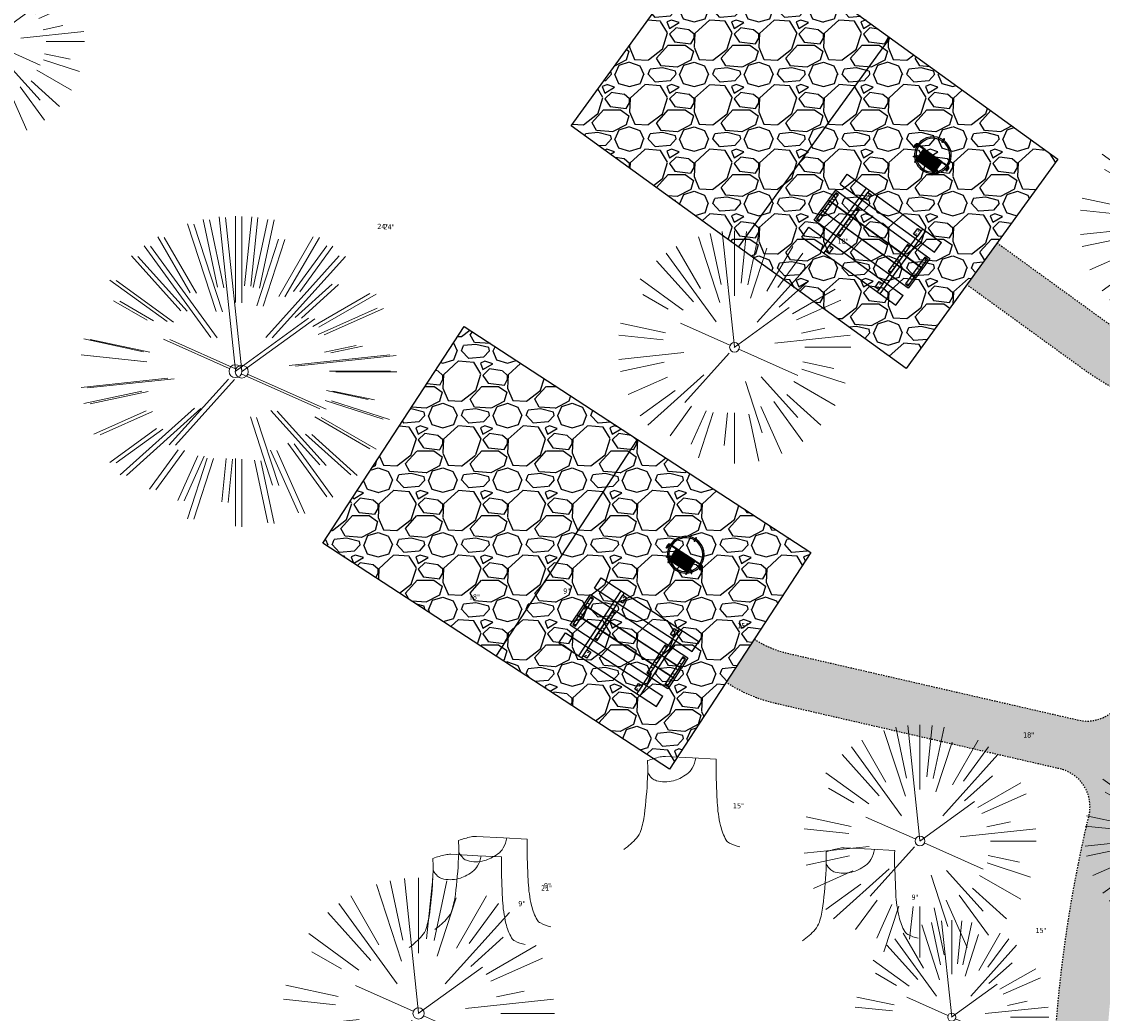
# Model space of a CAD drawing. Header units: feet. Extents: x 1134296 to 1140710, y 647902 to 649877.
# Tile 27 of 57: x 1134353 to 1134437, y 649022 to 649099. Entities that reach past the tile are written whole.
import ezdxf

# ---------------------------------------------------------------- set-up
doc = ezdxf.new("R2010")
doc.units = ezdxf.units.FT
doc.header["$MEASUREMENT"] = 0
doc.linetypes.add('RAD', pattern=[0.13, 0.08, -0.05])
for name, color, linetype, lineweight in [('-ANGLE-IRON', 8, 'Continuous', 25), ('V-SITE-VEGE', 55, 'Continuous', 18), ('V-SITE-VEGE-TEXT', 8, 'Continuous', 18)]:
    doc.layers.add(name, color=color, linetype=linetype, lineweight=lineweight)
for name, color, linetype in [('-BOLTS-LAGS-SCREWS', 7, 'Continuous'), ('-CONCRETE', 9, 'Continuous'), ('-HARDWARE', 7, 'Continuous'), ('-TIMBER', 5, 'Continuous'), ('C-CAMPSITE-PADS', 6, 'Continuous'), ('C-SWLK-GRVL', 6, 'RAD'), ('C-SWLK-GRVL-PATT', 8, 'Continuous'), ('G-XREF', 7, 'Continuous')]:
    doc.layers.add(name, color=color, linetype=linetype)
doc.styles.add('SEI-Dim & Leader', font='tahoma.ttf')
pattern_1 = [(228.012787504, (3.6, 5), (-40.00000000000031, -45.00000000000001), [0.67268, -66.5954402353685]), (184.969740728, (3.15, 4.5), (59.99999999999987, 5.000000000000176), [1.15434, -114.27962380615]), (132.510447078, (2, 4.4), (50.00000000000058, -54.99999999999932), [0.8139400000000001, -80.5801629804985]), (267.273689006, (0.05, 3.15), (5.000000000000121, 100.0000000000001), [1.05119, -104.067790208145]), (292.833654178, (0, 2.1), (-24.99999999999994, 60.00000000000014), [1.030775, -102.0468656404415]), (357.273689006, (0.4, 1.15), (-100.0000000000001, 5.000000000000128), [1.05119, -104.067790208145]), (37.6942404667, (1.45, 1.1), (-64.99999999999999, -49.99999999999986), [1.390145, -137.62424274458]), (72.2553283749, (2.55, 1.95), (35.00000000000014, 110), [1.31244, -129.9316074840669]), (121.429565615, (2.95, 3.2), (-40.0000000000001, 64.99999999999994), [1.05475, -104.420365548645]), (175.236358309, (2.4, 4.1), (54.99999999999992, -5.00000000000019), [1.20416, -59.0038128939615]), (222.397437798, (1.2, 4.2), (-59.99999999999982, -54.99999999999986), [1.55724, -154.1668750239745]), (138.814074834, (5, 3.1), (-35.00000000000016, 30), [0.5315049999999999, -52.61922406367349]), (171.46923439, (4.600000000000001, 3.45), (64.99999999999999, -9.999999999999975), [1.011185, -100.107557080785]), (225, (3.6, 3.6), (-5.551115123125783e-16, -4.999999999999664), [0.707105, -6.3639628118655]), (203.198590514, (3.25, 4.2), (24.99999999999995, 9.999999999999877), [0.38079, -37.6980755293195]), (291.801409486, (2.9, 4.050000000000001), (-4.99999999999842, 15.00000000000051), [0.538515, -26.3873090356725]), (30.96375653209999, (3.1, 3.55), (15.00000000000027, 9.999999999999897), [0.874645, -28.2801144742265]), (161.565051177, (3.85, 4), (10.00000000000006, -4.999999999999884), [0.632455, -15.178933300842]), (16.389540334, (0, 4.050000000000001), (49.99999999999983, 15.00000000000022), [0.886, -87.714225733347]), (70.3461759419, (0.8500000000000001, 4.3), (-20.0000000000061, -55.00000000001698), [0.7433049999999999, -73.58703873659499]), (293.198590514, (3.85, 5), (-9.999999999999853, 24.99999999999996), [0.761575, -37.3172905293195]), (343.610459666, (4.149999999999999, 4.3), (-49.99999999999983, 15.00000000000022), [0.8859999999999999, -87.71422573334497]), (339.44395478, (0, 0.95), (-25.00000000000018, 10.00000000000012), [0.8543999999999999, -41.86561872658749]), (294.775140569, (0.8, 0.65), (-25.00000000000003, 55.00000000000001), [0.71589, -70.87321531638]), (66.8014094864, (3.9, 0), (9.999999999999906, 24.99999999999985), [0.761575, -37.3172905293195]), (17.3540246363, (4.2, 0.7000000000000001), (-64.99999999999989, -19.99999999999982), [0.838155, -82.97711807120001]), (69.44395478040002, (1.45, 0), (-10.00000000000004, -24.99999999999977), [0.4272, -42.29281872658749]), (101.309932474, (3.6, 0), (-4.999999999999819, 20.00000000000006), [0.25495, -25.240147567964]), (165.963756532, (3.55, 0.25), (14.99999999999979, -5.000000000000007), [1.030775, -19.5847531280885]), (186.009005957, (2.55, 0.5), (50.00000000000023, 4.999999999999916), [0.9552499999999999, -94.56961587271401]), (303.690067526, (3.1, 3.1), (-4.999999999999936, 9.999999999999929), [0.7211099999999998, -17.30664637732]), (353.157226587, (3.5, 2.5), (85.00000000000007, -10.00000000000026), [1.25897, -124.6378131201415]), (60.9453959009, (4.75, 2.35), (-19.99999999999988, -34.99999999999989), [0.51478, -50.963370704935]), (90, (5, 2.8), (-4.999999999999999, 5), [0.3, -4.699999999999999]), (120.256437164, (2.45, 0.65), (20.00000000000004, -35.00000000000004), [0.69462, -68.76759994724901]), (48.01278750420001, (2.1, 1.25), (40, 44.99999999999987), [1.34536, -65.92276023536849]), (0, (3, 2.25), (5, 5), [1.3, -3.7]), (325.3048464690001, (4.3, 2.25), (50.0000000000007, -34.99999999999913), [0.7905699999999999, -78.26637150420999]), (254.054604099, (4.95, 1.8), (-5.000000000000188, -20.00000000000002), [0.72801, -35.6725394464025]), (207.645975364, (4.75, 1.1), (-94.99999999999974, -50.00000000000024), [1.185325, -117.347370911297]), (175.42607874, (3.7, 0.55), (-64.99999999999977, 5.000000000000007), [1.253995, -124.1453670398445])]

# ---------------------------------------------------------------- blocks, each defined once
blk = doc.blocks.new('V-SITE-VEGE-Coniferious Tree 2')
at = {"color": 0, "linetype": 'ByBlock'}
for p, q in [((-0.0574950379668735, 0.2703678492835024), (-0.1039851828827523, 0.4890788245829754)), ((-0.0003172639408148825, 0.0025937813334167), (-0.05229705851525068, 0.4972664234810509)), ((-3.601054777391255e-05, 0.2219193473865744), (-3.601054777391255e-05, 0.5000060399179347)), ((0.02890183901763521, 0.2753366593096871), (0.05222503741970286, 0.4972664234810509)), ((0.0571938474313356, 0.2692740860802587), (0.1039131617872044, 0.4890788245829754)), ((-0.06264093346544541, 0.1926377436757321), (-0.1545378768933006, 0.4755369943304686)), ((-0.1460065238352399, 0.2528363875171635), (-0.2500390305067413, 0.4330260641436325)), ((0.06850648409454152, 0.2109817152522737), (0.1382469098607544, 0.425630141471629)), ((0.139142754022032, 0.2410654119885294), (0.2499670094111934, 0.4330260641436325)), ((-0.07913071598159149, 0.1088658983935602), (-0.2939353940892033, 0.4045257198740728)), ((0.1868724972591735, 0.2572635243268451), (0.2938633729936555, 0.4045257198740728)), ((-0.1756943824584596, 0.1950752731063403), (-0.3346129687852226, 0.3715878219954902)), ((0.09777767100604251, 0.108636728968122), (0.3345409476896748, 0.3715878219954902)), ((-0.2201011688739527, 0.1598873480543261), (-0.4045617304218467, 0.2938993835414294)), ((0.1919663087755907, 0.1728666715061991), (0.3115823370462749, 0.2805763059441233)), ((0.2487690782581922, 0.143647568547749), (0.4329900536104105, 0.2500030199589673)), ((-0.2844040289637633, 0.1641894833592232), (-0.393144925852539, 0.2269610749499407)), ((0.2658942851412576, 0.1183972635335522), (0.4567507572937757, 0.2033670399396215)), ((-0.0009318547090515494, -0.0006770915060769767), (0.2349564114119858, 0.1707208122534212)), ((-0.2961437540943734, 0.06292784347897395), (-0.4891148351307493, 0.1039491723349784)), ((-0.01992166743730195, 0.008854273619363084), (-0.2318825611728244, 0.1032199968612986)), ((0.2872695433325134, 0.06106323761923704), (0.3884790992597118, 0.08257391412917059)), ((-0.3060292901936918, 0.03215663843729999), (-0.4973024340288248, 0.05226104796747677)), ((0.173080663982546, 0.01818771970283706), (0.497230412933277, 0.05226104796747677)), ((0.3024988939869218, 0), (0.4999700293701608, 0)), ((-0.2182782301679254, -0.02292736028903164), (-0.4973024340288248, -0.05226104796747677)), ((-0.02300503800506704, -0.02554197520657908), (-0.2137781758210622, -0.2373882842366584)), ((0.01849546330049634, -0.008260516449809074), (0.2719985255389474, -0.1211160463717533)), ((-0.302185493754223, -0.0642195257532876), (-0.4891148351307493, -0.1039491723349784)), ((0.2936342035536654, -0.06241742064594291), (0.4274066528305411, -0.09084484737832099)), ((0.2891445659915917, -0.09395946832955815), (0.4755009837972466, -0.1545018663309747)), ((-0.2881436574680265, -0.1282723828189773), (-0.4568227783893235, -0.2033670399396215)), ((-0.1320480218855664, -0.1188660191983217), (-0.3716238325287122, -0.3345769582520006)), ((0.1143820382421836, -0.1271057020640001), (0.2718110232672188, -0.301920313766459)), ((0.04781873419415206, -0.1473038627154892), (0.1192466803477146, -0.3671294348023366)), ((0.2555295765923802, -0.1475434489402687), (0.4329900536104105, -0.2500030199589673)), ((-0.254528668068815, -0.1848980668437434), (-0.4045617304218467, -0.2938993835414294)), ((0.2253521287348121, -0.2029399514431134), (0.3715518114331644, -0.3345769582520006)), ((0.1688618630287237, -0.2324611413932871), (0.2938633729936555, -0.4045257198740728)), ((-0.1842986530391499, -0.2536176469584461), (-0.2766747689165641, -0.3807650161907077)), ((-0.1213812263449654, -0.2725449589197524), (-0.1855903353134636, -0.4167758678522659)), ((0.1131111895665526, -0.2541280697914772), (0.2033310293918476, -0.4567867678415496)), ((-0.09098502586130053, -0.2799408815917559), (-0.1545378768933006, -0.4755369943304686)), ((-0.02966136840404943, -0.2817638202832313), (-0.04434904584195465, -0.4216092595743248)), ((-3.601054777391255e-05, -0.2817638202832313), (-3.601054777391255e-05, -0.5000060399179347)), ((0.06104806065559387, -0.2873055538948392), (0.1039131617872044, -0.4890788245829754))]:
    blk.add_line(p, q, dxfattribs=at)
blk.add_circle((-3.601054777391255e-05, 0), 0.02083358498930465)
blk = doc.blocks.new('V-SITE-VEGE-Stump')
for points in [[(-0.122905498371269, -0.01429599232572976, 0.05261256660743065), (-0.09863241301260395, 0.007697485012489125, 0.1061947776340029), (-0.09053039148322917, 0.02191696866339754, 0.04486152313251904), (-0.08374707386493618, 0.05273626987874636, 0.02007395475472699), (-0.07764030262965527, 0.1228815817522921, 0.01167487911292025), (-0.07732468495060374, 0.1363966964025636, 0.007866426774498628), (-0.07764030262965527, 0.1564565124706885)], [(-0.07764030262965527, 0.1564565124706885, -0.02766804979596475), (-0.05341885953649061, 0.1633605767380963, -0.0679781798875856), (-0.04316680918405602, 0.1642506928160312), (0.008593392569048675, 0.1616126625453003), (0.05395851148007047, 0.1590945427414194)], [(0.01506844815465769, 0.161253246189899, -0.08286378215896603), (0.008147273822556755, 0.1419669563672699, -0.1113242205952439), (-0.002098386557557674, 0.130555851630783, -0.03931328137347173), (-0.01592715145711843, 0.1222882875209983, -0.04919659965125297), (-0.02797848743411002, 0.1177254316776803, -0.06600187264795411), (-0.0446681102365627, 0.1155126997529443, -0.07018691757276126), (-0.06035359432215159, 0.1177254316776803, -0.1148593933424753), (-0.06850904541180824, 0.1222766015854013, -0.0759377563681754), (-0.07734269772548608, 0.1331671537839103)], [(0.05395851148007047, 0.1590945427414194, 0.004334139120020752), (0.05376627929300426, 0.1369184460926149, 0.00834373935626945), (0.05395851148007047, 0.1253997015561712), (0.05605689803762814, 0.07623641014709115, 0.04625247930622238), (0.06241632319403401, 0.03170819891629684, 0.06962485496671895), (0.07334360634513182, 0.00381048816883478, 0.1497246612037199), (0.07941695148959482, -0.001975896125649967, 0.05852299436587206), (0.09922370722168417, -0.009139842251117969)]]:
    blk.add_lwpolyline(points, format="xyb")
blk = doc.blocks.new('C_XBASE-PACTOLA_02403811')
at = {"layer": 'V-SITE-VEGE'}
for name, p, xscale, yscale, zscale in [('V-SITE-VEGE-Coniferious Tree 2', (1134350.379, 649097.564), 14.99981880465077, 14.99981880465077, 14.99981880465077), ('V-SITE-VEGE-Coniferious Tree 2', (1134443.858, 649083.573), 17.99978256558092, 17.99978256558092, 17.99978256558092), ('V-SITE-VEGE-Coniferious Tree 2', (1134408.155, 649073.912), 17.99978256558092, 17.99978256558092, 17.99978256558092), ('V-SITE-VEGE-Coniferious Tree 2', (1134422.498, 649035.715), 17.99978256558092, 17.99978256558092, 17.99978256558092), ('V-SITE-VEGE-Coniferious Tree 2', (1134442.721, 649036.095), 14.99981880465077, 14.99981880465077, 14.99981880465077), ('V-SITE-VEGE-Stump', (1134404.561, 649035.637), 40.31522404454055, 40.31522404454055, 40.31522404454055), ('V-SITE-VEGE-Stump', (1134389.945, 649029.456), 40.31522404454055, 40.31522404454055, 40.31522404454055), ('V-SITE-VEGE-Stump', (1134418.367, 649028.565), 40.31522404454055, 40.31522404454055, 40.31522404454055), ('V-SITE-VEGE-Stump', (1134387.961, 649028.069), 40.31522404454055, 40.31522404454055, 40.31522404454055), ('V-SITE-VEGE-Coniferious Tree 2', (1134383.723, 649022.379), 20.99974632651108, 20.99974632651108, 20.99974632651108), ('V-SITE-VEGE-Coniferious Tree 2', (1134424.956, 649022.09), 14.99981880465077, 14.99981880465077, 14.99981880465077)]:
    blk.add_blockref(name, p, dxfattribs=dict(at, xscale=xscale, yscale=yscale, zscale=zscale))
at = {"layer": 'V-SITE-VEGE', "xscale": 23.99971008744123, "yscale": 23.99971008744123, "zscale": 23.99971008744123, "rotation": 8.537736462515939e-07}
for p in [(1134369.565, 649072.065), (1134370.052, 649072.028)]:
    blk.add_blockref('V-SITE-VEGE-Coniferious Tree 2', p, dxfattribs=at)
at = {"layer": 'V-SITE-VEGE-TEXT', "char_height": 0.4, "attachment_point": 7, "style": 'SEI-Dim & Leader'}
for s, insert in [('24"', (1134380.532125, 649083.065)), ('24"', (1134381.019125, 649083.028)), ('18"', (1134416.13034375, 649081.912)), ('9"', (1134394.909671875, 649054.848)), ('18"', (1134387.61034375, 649054.395)), ('15"', (1134408.362453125, 649052.166)), ('18"', (1134430.47334375, 649043.715)), ('15"', (1134408.038594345, 649038.237)), ('21"', (1134393.194234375, 649031.879)), ('9"', (1134393.422594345, 649032.056)), ('9"', (1134391.438594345, 649030.669)), ('9"', (1134421.844594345, 649031.1649999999)), ('15"', (1134431.435453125, 649028.59))]:
    blk.add_mtext(s, dxfattribs=dict(at, insert=insert))
blk = doc.blocks.new('10FT_Precast Table')
at = {"layer": '-ANGLE-IRON'}
for p, q in [((-28.53399626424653, 27.12499979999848), (-28.53399626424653, 33.62500020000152)), ((-28.53399626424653, 33.62500020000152), (-24.53403626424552, 33.62500020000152)), ((-24.53403626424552, 33.62500020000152), (-24.53403626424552, 27.12499979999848)), ((28.46604333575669, 27.12499979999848), (28.46604333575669, 33.62500020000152)), ((28.46604333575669, 33.62500020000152), (32.4660033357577, 33.62500020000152)), ((32.4660033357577, 33.62500020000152), (32.4660033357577, 27.12499979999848)), ((-24.53403626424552, 27.12499979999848), (-28.53399626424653, 27.12499979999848)), ((32.4660033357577, 27.12499979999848), (28.46604333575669, 27.12499979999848)), ((-49.49999999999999, 15.84066587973), (-52.49999999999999, 15.84066587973)), ((-52.49999999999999, 15.84066587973), (-52.49999999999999, -14.65933416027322)), ((-49.49999999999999, -14.65933416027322), (-49.49999999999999, 15.84066587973)), ((-25.53399626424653, 15.8406658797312), (-28.53399626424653, 15.8406658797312)), ((-28.53399626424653, 15.8406658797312), (-28.53399626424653, -14.65933416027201)), ((-25.53399626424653, -14.65933416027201), (-25.53399626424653, 15.8406658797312)), ((32.4660033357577, 15.84066587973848), (29.4660033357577, 15.84066587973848)), ((29.4660033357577, 15.84066587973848), (29.4660033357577, -14.65933416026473)), ((32.4660033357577, -14.65933416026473), (32.4660033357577, 15.84066587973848)), ((52.50000000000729, 15.8406658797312), (49.50000000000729, 15.8406658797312)), ((49.50000000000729, 15.8406658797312), (49.50000000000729, -14.65933416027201)), ((52.50000000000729, -14.65933416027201), (52.50000000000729, 15.8406658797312)), ((-52.49999999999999, -14.65933416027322), (-49.49999999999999, -14.65933416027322)), ((-28.53399626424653, -14.65933416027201), (-25.53399626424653, -14.65933416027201)), ((29.4660033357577, -14.65933416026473), (32.4660033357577, -14.65933416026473)), ((49.50000000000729, -14.65933416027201), (52.50000000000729, -14.65933416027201)), ((-28.53399626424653, -33.62500019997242), (-28.53399626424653, -27.12499979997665)), ((-28.53399626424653, -27.12499979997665), (-24.53403626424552, -27.12499979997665)), ((-24.53403626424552, -27.12499979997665), (-24.53403626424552, -33.62500019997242)), ((28.46604333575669, -33.62500019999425), (28.46604333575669, -27.1249997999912)), ((28.46604333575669, -27.1249997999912), (32.4660033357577, -27.1249997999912)), ((32.4660033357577, -27.1249997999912), (32.4660033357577, -33.62500019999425)), ((-24.53403626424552, -33.62500019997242), (-28.53399626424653, -33.62500019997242)), ((32.4660033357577, -33.62500019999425), (28.46604333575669, -33.62500019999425))]:
    blk.add_line(p, q, dxfattribs=at)
at = {"layer": '-BOLTS-LAGS-SCREWS'}
for centre in [(-26.53401626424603, 32.12500020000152), (30.46602333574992, 32.12500020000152), (-26.53401626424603, 28.62499979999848), (30.46602333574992, 28.62499979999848), (-50.99999999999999, 14.84066987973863), (-27.03399626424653, 14.84066987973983), (30.9660033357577, 14.84066987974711), (51.00000000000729, 14.84066987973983), (-50.99999999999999, 9.340670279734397), (-50.99999999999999, 3.340670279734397), (-27.03399626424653, 9.340670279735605), (-27.03399626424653, 3.340670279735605), (30.9660033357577, 9.34067027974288), (30.9660033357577, 3.340670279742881), (51.00000000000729, 9.340670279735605), (51.00000000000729, 3.340670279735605), (-50.99999999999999, -2.159338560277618), (-50.99999999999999, -8.159338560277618), (-27.03399626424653, -2.15933856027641), (-27.03399626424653, -8.15933856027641), (30.9660033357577, -2.159338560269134), (30.9660033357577, -8.159338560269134), (51.00000000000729, -2.15933856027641), (51.00000000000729, -8.15933856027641), (-50.99999999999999, -13.65933816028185), (-27.03399626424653, -13.65933816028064), (30.9660033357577, -13.65933816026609), (51.00000000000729, -13.65933816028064), (-26.53401626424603, -28.62499979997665), (30.46602333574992, -28.6249997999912), (-26.53401626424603, -32.12500019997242), (30.46602333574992, -32.12500019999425)]:
    blk.add_circle(centre, 0.15625000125, dxfattribs=at)
at = {"layer": '-CONCRETE'}
for p, q in [((-32.03399630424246, -35.99999999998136), (-32.03399630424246, 35.99999999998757)), ((-28.53399626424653, 35.99999999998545), (-28.53399626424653, 33.62500020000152)), ((32.4660033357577, 36), (32.4660033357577, 33.62500020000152)), ((35.96600337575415, -35.99999999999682), (35.96600337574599, 35.99999999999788)), ((-28.53399626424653, -27.12499979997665), (-28.53399626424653, 27.12499979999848)), ((32.4660033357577, -27.1249997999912), (32.4660033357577, 27.12499979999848)), ((-28.53399626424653, -35.99999999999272), (-28.53399626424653, -33.62500019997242)), ((32.4660033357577, -33.62500019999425), (32.4660033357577, -36))]:
    blk.add_line(p, q, dxfattribs=at)
at = {"layer": '-TIMBER'}
for p, q in [((-53.99999999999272, 24.74999999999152), (-54, 35.99999999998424)), ((-54, 35.99999999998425), (54, 36.0000000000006)), ((54.00000000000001, 24.75000000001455), (54.00000000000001, 36)), ((-54, 24.74999999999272), (53.99999999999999, 24.74999999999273)), ((-53.99999999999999, 6.465667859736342), (-53.99999999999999, 17.71566785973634)), ((-53.99999999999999, 17.71566785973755), (54, 17.71566785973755)), ((54.00000000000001, 17.71566785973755), (54.00000000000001, 6.46566785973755)), ((-53.99999999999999, 6.46566785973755), (54, 6.46566785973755)), ((-53.99999999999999, -5.034336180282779), (-53.99999999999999, 6.215667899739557)), ((-53.99999999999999, 6.215667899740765), (54, 6.215667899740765)), ((54.00000000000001, 6.215667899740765), (54.00000000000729, -5.034336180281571)), ((54.00000000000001, -5.034336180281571), (-53.99999999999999, -5.034336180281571)), ((-53.99999999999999, -16.53433614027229), (-53.99999999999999, -5.28433614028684)), ((54.00000000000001, -5.284336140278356), (-53.99999999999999, -5.284336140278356)), ((54.00000000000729, -5.28433614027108), (54.00000000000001, -16.53433614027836)), ((54.00000000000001, -16.53433614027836), (-53.99999999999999, -16.53433614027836)), ((-54, -35.99999999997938), (-53.99999999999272, -24.74999999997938)), ((-54, -24.74999999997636), (53.99999999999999, -24.75000000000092)), ((54.00000000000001, -36), (54.00000000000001, -24.75)), ((-54, -35.99999999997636), (53.99999999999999, -36.00000000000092))]:
    blk.add_line(p, q, dxfattribs=at)
blk = doc.blocks.new('*X386')
at = {"color": 0}
for p, q in [((146.0622026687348, 353.5980429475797), (146.1426743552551, 353.6785146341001)), ((146.0622026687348, 352.8909361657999), (146.8122026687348, 353.6409361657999)), ((146.0622026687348, 352.5373827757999), (146.8122026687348, 353.2873827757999)), ((146.0622026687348, 351.8302759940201), (146.8122026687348, 352.5802759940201)), ((146.0622026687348, 351.4767226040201), (146.8122026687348, 352.2267226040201)), ((146.0622026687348, 350.7696158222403), (146.8122026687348, 351.5196158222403)), ((146.3246548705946, 350.6785146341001), (146.8122026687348, 351.1660624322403))]:
    blk.add_line(p, q, dxfattribs=at)
blk = doc.blocks.new('Pilot Rocks FS-30_18_PA')
at = {"layer": '-HARDWARE'}
for p, q in [((-8.817777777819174, 0.04421580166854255), (-17.86666666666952, 0.04421580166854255)), ((-17.86666666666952, 0.04421580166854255), (-12.77892653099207, 0.04421580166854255)), ((-10.20000000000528, 0.04421580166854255), (10.19999999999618, 0.04421580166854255)), ((8.817777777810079, 0.04421580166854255), (17.86666666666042, 0.04421580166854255)), ((12.77892653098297, 0.04421580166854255), (17.86666666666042, 0.04421580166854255)), ((-18.93333333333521, -4.555784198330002), (-18.93333333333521, -1.355784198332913)), ((-18.93333333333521, -1.355784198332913), (-18.86666666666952, -1.355784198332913)), ((-18.86666666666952, -1.355784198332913), (-18.86666666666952, -0.9557841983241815)), ((-18.86666666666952, -1.355784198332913), (-18.86666666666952, -0.9557841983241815)), ((-18.20000000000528, -1.355784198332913), (-18.20000000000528, -0.9557841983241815)), ((-18.20000000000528, -0.9557841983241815), (-18.20000000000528, -1.355784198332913)), ((-18.20000000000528, -1.355784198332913), (-18.13333333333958, -1.355784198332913)), ((-18.13333333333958, -1.355784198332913), (-18.13333333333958, -4.555784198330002)), ((-8.817777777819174, -0.6224508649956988), (-17.86666666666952, -0.6224508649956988)), ((-13.33940419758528, -0.6224508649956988), (-17.86666666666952, -0.6224508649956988)), ((-10.20000000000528, -0.6224508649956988), (10.19999999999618, -0.6224508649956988)), ((-10.20000000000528, -0.6224508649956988), (-10.20000000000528, -11.31238912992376)), ((-9.533333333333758, -0.6224508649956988), (-9.533333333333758, -11.31238912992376)), ((-8.817777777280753, -0.6224508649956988), (-8.817777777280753, -11.64572246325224)), ((-8.284444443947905, -0.6224508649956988), (-8.284444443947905, -11.64572246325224)), ((-7.502222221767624, -0.6224508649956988), (-7.502222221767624, -11.64572246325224)), ((-6.9688888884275, -0.6224508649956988), (-6.9688888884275, -11.64572246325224)), ((-6.18666666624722, -0.6224508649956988), (-6.18666666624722, -11.64572246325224)), ((-5.653333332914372, -0.6224508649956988), (-5.653333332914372, -11.64572246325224)), ((-4.871111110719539, -0.6224508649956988), (-4.871111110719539, -11.64572246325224)), ((-4.337777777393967, -0.6224508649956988), (-4.337777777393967, -11.64572246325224)), ((-3.555555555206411, -0.6224508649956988), (-3.555555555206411, -11.64572246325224)), ((-3.022222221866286, -0.6224508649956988), (-3.022222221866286, -11.64572246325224)), ((-2.23999999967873, -0.6224508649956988), (-2.23999999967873, -11.64572246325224)), ((-1.706666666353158, -0.6224508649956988), (-1.706666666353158, -11.64572246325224)), ((-0.9244444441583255, -0.6224508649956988), (-0.9244444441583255, -11.64572246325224)), ((-0.3911111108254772, -0.6224508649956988), (-0.3911111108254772, -11.64572246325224)), ((0.3911111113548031, -0.6224508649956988), (0.3911111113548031, -11.64572246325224)), ((0.9244444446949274, -0.6224508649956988), (0.9244444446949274, -11.64572246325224)), ((1.706666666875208, -0.6224508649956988), (1.706666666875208, -11.64572246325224)), ((2.240000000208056, -0.6224508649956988), (2.240000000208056, -11.64572246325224)), ((3.022222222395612, -0.6224508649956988), (3.022222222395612, -11.64572246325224)), ((3.555555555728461, -0.6224508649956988), (3.555555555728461, -11.64572246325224)), ((4.337777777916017, -0.6224508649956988), (4.337777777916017, -11.64572246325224)), ((4.871111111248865, -0.6224508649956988), (4.871111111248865, -11.64572246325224)), ((5.653333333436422, -0.6224508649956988), (5.653333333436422, -11.64572246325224)), ((6.18666666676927, -0.6224508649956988), (6.18666666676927, -11.64572246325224)), ((6.968888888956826, -0.6224508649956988), (6.968888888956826, -11.64572246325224)), ((7.502222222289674, -0.6224508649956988), (7.502222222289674, -11.64572246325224)), ((8.28444444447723, -0.6224508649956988), (8.28444444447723, -11.64572246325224)), ((8.817777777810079, -0.6224508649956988), (8.817777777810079, -11.64572246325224)), ((17.86666666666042, -0.6224508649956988), (8.817777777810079, -0.6224508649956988)), ((9.533333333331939, -0.6224508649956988), (9.533333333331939, -11.31238912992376)), ((10.19999999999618, -0.6224508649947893), (10.19999999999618, -11.31238912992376)), ((18.13333333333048, -4.555784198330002), (18.13333333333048, -1.355784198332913)), ((18.13333333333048, -1.355784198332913), (18.19999999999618, -1.355784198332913)), ((18.93333333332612, -4.555784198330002), (18.13333333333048, -4.555784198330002)), ((18.19999999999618, -1.355784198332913), (18.19999999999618, -0.9557841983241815)), ((18.19999999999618, -1.355784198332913), (18.19999999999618, -0.9557841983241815)), ((18.86666666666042, -1.355784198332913), (18.86666666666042, -0.9557841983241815)), ((18.86666666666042, -0.9557841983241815), (18.86666666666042, -1.355784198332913)), ((18.86666666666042, -1.355784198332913), (18.93333333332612, -1.355784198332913)), ((18.93333333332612, -1.355784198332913), (18.93333333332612, -4.555784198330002)), ((-10.20000000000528, -11.31238912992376), (-10.20000000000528, -14.84572246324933)), ((-10.20000000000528, -13.68324198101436), (-10.20000000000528, -14.84572246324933)), ((-9.533333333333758, -11.31238912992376), (-9.533333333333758, -14.84572246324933)), ((-9.533333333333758, -11.64572246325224), (9.533333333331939, -11.64572246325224)), ((-9.533333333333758, -12.31238912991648), (9.533333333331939, -12.31238912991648)), ((-9.533333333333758, -14.84572246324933), (-9.533333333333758, -14.47618734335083)), ((9.533333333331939, -11.31238912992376), (9.533333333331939, -14.84572246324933)), ((9.533333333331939, -14.47618734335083), (9.533333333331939, -14.84572246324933)), ((10.19999999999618, -11.31238912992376), (10.19999999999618, -14.84572246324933)), ((10.19999999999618, -14.84572246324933), (10.19999999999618, -13.68324198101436))]:
    blk.add_line(p, q, dxfattribs=at)
at = {"layer": '-HARDWARE', "flags": 128}
for points in [[(0.04426932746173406, 18.18944163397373, 1), (-0.6223972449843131, 18.18908719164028), (-0.6206959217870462, 14.98908764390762, 1), (0.04597065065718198, 14.98944208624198), (0.04426932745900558, 18.18944163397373)], [(-11.77825193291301, -8.933957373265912, -1), (-11.29140720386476, -9.3893985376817), (-13.47752479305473, -11.72625323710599, -1), (-13.96436952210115, -11.27081207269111), (-11.77825193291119, -8.93395737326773)], [(11.77825193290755, -8.933957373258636, 1), (11.29140720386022, -9.389398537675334), (13.47752479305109, -11.72625323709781, 1), (13.96436952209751, -11.27081207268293), (11.77825193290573, -8.933957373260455)]]:
    blk.add_lwpolyline(points, format="xyb", dxfattribs=at)
at = {"layer": '-HARDWARE'}
for points in [[(-18.93333333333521, -4.555784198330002), (-18.93333333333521, -1.355784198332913), (-18.13333333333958, -1.355784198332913), (-18.13333333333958, -4.555784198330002)], [(-7.502222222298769, -11.64572246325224), (-8.28444444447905, -11.64572246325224), (-8.28444444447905, -0.6224508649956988), (-7.502222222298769, -0.6224508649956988)], [(-6.186666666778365, -11.64572246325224), (-6.968888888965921, -11.64572246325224), (-6.968888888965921, -0.6224508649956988), (-6.186666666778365, -0.6224508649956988)], [(-4.87111111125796, -11.64572246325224), (-5.653333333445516, -11.64572246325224), (-5.653333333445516, -0.6224508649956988), (-4.87111111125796, -0.6224508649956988)], [(-3.555555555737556, -11.64572246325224), (-4.337777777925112, -11.64572246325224), (-4.337777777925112, -0.6224508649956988), (-3.555555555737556, -0.6224508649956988)], [(-2.240000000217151, -11.64572246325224), (-3.022222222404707, -11.64572246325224), (-3.022222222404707, -0.6224508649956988), (-2.240000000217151, -0.6224508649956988)], [(-0.9244444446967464, -11.64572246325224), (-1.706666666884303, -11.64572246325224), (-1.706666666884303, -0.6224508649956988), (-0.9244444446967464, -0.6224508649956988)], [(-0.3911111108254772, -11.64572246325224), (0.3911111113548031, -11.64572246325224), (0.3911111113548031, -0.6224508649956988), (-0.3911111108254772, -0.6224508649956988)], [(0.9244444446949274, -11.64572246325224), (1.706666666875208, -11.64572246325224), (1.706666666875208, -0.6224508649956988), (0.9244444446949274, -0.6224508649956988)], [(2.240000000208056, -11.64572246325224), (3.022222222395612, -11.64572246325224), (3.022222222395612, -0.6224508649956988), (2.240000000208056, -0.6224508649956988)], [(3.555555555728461, -11.64572246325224), (4.337777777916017, -11.64572246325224), (4.337777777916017, -0.6224508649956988), (3.555555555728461, -0.6224508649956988)], [(4.871111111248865, -11.64572246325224), (5.653333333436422, -11.64572246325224), (5.653333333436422, -0.6224508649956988), (4.871111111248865, -0.6224508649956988)], [(6.18666666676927, -11.64572246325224), (6.968888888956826, -11.64572246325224), (6.968888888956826, -0.6224508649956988), (6.18666666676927, -0.6224508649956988)], [(7.502222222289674, -11.64572246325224), (8.28444444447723, -11.64572246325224), (8.28444444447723, -0.6224508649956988), (7.502222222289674, -0.6224508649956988)], [(18.93333333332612, -4.555784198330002), (18.93333333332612, -1.355784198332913), (18.13333333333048, -1.355784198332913), (18.13333333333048, -4.555784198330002)]]:
    blk.add_lwpolyline(points, close=True, dxfattribs=at)
for centre, radius, start, end in [((0, 9.094947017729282e-13), 17.06666666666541, 0.1484403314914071, 179.8515596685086), ((0, 0), 15.73333333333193, 0.1610200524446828, 179.8389799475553), ((-17.86666666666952, -0.9557841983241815), 1, 90, 180), ((-17.86666666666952, -0.9557841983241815), 1, 90, 180), ((17.86666666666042, -0.9557841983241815), 1, 0, 90), ((17.86666666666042, -0.9557841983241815), 1, 0, 90), ((-17.86666666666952, -0.9557841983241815), 0.3333333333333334, 90, 180), ((-17.86666666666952, -0.9557841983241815), 0.3333333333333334, 90, 180), ((0, 9.094947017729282e-13), 17.06666666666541, 182.0901397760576, 220.7490543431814), ((0, 0), 15.73333333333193, 182.2673591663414, 220.2247561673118), ((0, 0), 15.73333333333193, 319.7752438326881, 357.7326408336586), ((0, 9.094947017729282e-13), 17.06666666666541, 319.2509456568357, 357.9098602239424), ((17.86666666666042, -0.9557841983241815), 0.3333333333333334, 0, 90), ((17.86666666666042, -0.9557841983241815), 0.3333333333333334, 0, 90), ((-9.094947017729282e-13, 1.818989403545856e-12), 17.06666666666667, 220.7490543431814, 233.2977773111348), ((-9.094947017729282e-13, 1.818989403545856e-12), 15.73333333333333, 220.2247561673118, 229.5860659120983), ((-9.866666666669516, -11.64572246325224), 0.3333333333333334, 0, 180), ((-9.866666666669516, -14.84572246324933), 0.3333333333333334, 180, 0), ((-9.866666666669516, -14.84572246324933), 0.3333333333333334, 180, 0), ((-9.094947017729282e-13, 1.818989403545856e-12), 15.73333333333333, 232.7040475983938, 307.2959524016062), ((-9.094947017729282e-13, 1.818989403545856e-12), 17.06666666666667, 236.0413981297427, 303.9586018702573), ((9.866666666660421, -11.64572246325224), 0.3333333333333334, 0, 180), ((9.866666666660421, -14.84572246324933), 0.3333333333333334, 180, 0), ((9.866666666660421, -14.84572246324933), 0.3333333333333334, 180, 0), ((-9.094947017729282e-13, 1.818989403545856e-12), 15.73333333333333, 310.4139340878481, 319.7752438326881), ((-6.821210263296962e-11, 6.548361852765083e-11), 17.06666666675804, 306.7022226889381, 319.2509456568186)]:
    blk.add_arc(centre, radius, start, end, dxfattribs=at)
at = {"layer": '-HARDWARE', "rotation": 180}
for p, xscale, yscale, zscale in [((137.6663495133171, 372.583162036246), 1.066666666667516, 1.066666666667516, 1.066666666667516), ((-137.6663495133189, 372.583162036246), -1.066666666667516, 1.066666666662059, 1.066666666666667)]:
    blk.add_blockref('*X386', p, dxfattribs=dict(at, xscale=xscale, yscale=yscale, zscale=zscale))
blk = doc.blocks.new('C_PBASE-PACTOLA_02403811')
at = {"layer": 'C-CAMPSITE-PADS'}
for points in [[(1134395.512690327, 649091.0567238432), (1134407.250702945, 649107.2499032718), (1134433.159790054, 649088.4690830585), (1134421.421777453, 649072.2759036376)], [(1134376.326166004, 649058.7618932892), (1134387.247604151, 649075.5166594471), (1134414.055230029, 649058.0423583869), (1134403.133791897, 649041.2875922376)]]:
    blk.add_lwpolyline(points, close=True, dxfattribs=at)
at = {"layer": 'C-SWLK-GRVL', "flags": 128}
for points in [[(1134428.464585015, 649081.9918112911), (1134437.392119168, 649075.5204750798, 0.07341014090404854), (1134442.571547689, 649072.8196084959), (1134447.434878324, 649071.1314278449, 0.3404680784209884), (1134450.907684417, 649072.2907849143), (1134470.968137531, 649102.104693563, -0.07454195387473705), (1134477.774160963, 649109.5423312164, 0.4652850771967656), (1134477.860940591, 649114.1312895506)], [(1134409.686654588, 649051.3404520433, 0.08815084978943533), (1134412.262785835, 649050.2457472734), (1134434.755213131, 649045.0747282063, 0.3846655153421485), (1134438.267541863, 649047.0322900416, -0.04413898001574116), (1134445.675238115, 649063.794521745, 0.4649989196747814), (1134444.032547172, 649068.0783218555), (1134441.259830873, 649069.0407992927, -0.07341014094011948), (1134435.044516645, 649072.2818391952), (1134426.116982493, 649078.7531754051)], [(1134396.422136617, 649009.8173778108), (1134429.829783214, 649010.9591222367, 0.403104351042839), (1134432.727291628, 649013.9456274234, -0.05765152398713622), (1134435.567253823, 649037.679906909, 0.4166443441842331), (1134433.321365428, 649041.3000230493), (1134411.366563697, 649046.3474417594, -0.08815083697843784), (1134407.502367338, 649047.9894985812)]]:
    blk.add_lwpolyline(points, format="xyb", dxfattribs=at)
at = {"layer": 'Defpoints'}
for points in [[(1134408.467233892, 649081.6663137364), (1134420.205246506, 649097.8594931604)], [(1134389.729978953, 649050.0247427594), (1134400.651417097, 649066.7795089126)]]:
    blk.add_lwpolyline(points, dxfattribs=at)
at = {"layer": '-HARDWARE'}
for p, xscale, yscale, zscale, rotation in [((1134423.500212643, 649088.7741372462), 0.08333333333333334, 0.08333333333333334, 0.08333333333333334, 324.062625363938), ((1134404.392400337, 649057.8685303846), 0.08333333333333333, 0.08333333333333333, 0.08333333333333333, 326.9020555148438)]:
    blk.add_blockref('Pilot Rocks FS-30_18_PA', p, dxfattribs=dict(at, xscale=xscale, yscale=yscale, zscale=zscale, rotation=rotation))
at = {"xscale": 0.08333333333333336, "yscale": 0.08333333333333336, "zscale": 0.08333333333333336}
for p, rotation in [((1134418.759359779, 649082.2338920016), 324.0626253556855), ((1134399.981352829, 649051.1014665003), 326.9020555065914)]:
    blk.add_blockref('10FT_Precast Table', p, dxfattribs=dict(at, rotation=rotation))
blk = doc.blocks.new('C_PHTCH-PACTOLA_02403811')
at = {"layer": 'C-SWLK-GRVL-PATT'}
h = blk.add_hatch(dxfattribs=at)
h.set_pattern_fill('GRAVEL', color=256, scale=5)
h.set_pattern_definition(pattern_1)
edge = h.paths.add_edge_path(flags=16)
edge.add_arc((1134548.490387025, 649097.0318955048), 40.99999999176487, 248.796184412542, 254.9838623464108)
edge.add_line((1134537.86765222, 649057.4319270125), (1134546.132100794, 649055.2149796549))
edge.add_arc((1134546.909374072, 649058.112538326), 3.000000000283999, 254.9838623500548, 343.3819296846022)
edge.add_line((1134549.784071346, 649057.2545665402), (1134550.337651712, 649058.3434381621))
edge.add_arc((1134536.966462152, 649065.141326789), 15.00000000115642, 333.0512984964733, 411.0980064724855)
edge.add_arc((1134609.185327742, 649154.6367762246), 100.0000000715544, 220.8114317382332, 231.0980064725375, ccw=False)
edge.add_line((1134533.498860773, 649089.2796134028), (1134521.882953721, 649102.7313442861))
edge.add_arc((1134499.177013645, 649083.1241954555), 30.00000000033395, 40.81143173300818, 146.0651440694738)
edge.add_line((1134474.286828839, 649099.8716937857), (1134453.759212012, 649069.3634849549))
edge.add_arc((1134536.7264947, 649013.5384905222), 100.0000000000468, 146.065144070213, 183.5699678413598)
edge.add_line((1134436.920544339, 649007.3117520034), (1134439.167762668, 648971.2919705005))
edge.add_arc((1134459.128952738, 648972.5373182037), 19.99999999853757, 183.5699678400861, 214.657273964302)
edge.add_arc((1134426.226219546, 648949.7906668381), 19.99999999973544, -21.49407086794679, 34.65727396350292, ccw=False)
edge.add_line((1134444.835329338, 648942.4625679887), (1134443.399896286, 648938.8174027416))
edge.add_arc((1134452.704451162, 648935.1533533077), 9.999999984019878, 158.5059290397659, 247.8634065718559)
edge.add_line((1134448.93629179, 648925.8904717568), (1134482.502472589, 648912.2356799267))
edge.add_arc((1134486.270631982, 648921.4985614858), 9.999999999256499, 247.8634064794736, 321.8644980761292)
edge.add_line((1134494.136157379, 648915.3233278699), (1134501.197764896, 648924.3178464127))
edge.add_arc((1134540.525391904, 648893.4416783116), 50.00000002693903, 132.7699397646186, 141.8644980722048, ccw=False)
edge.add_line((1134506.572578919, 648930.1459899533), (1134521.070339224, 648943.5569414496))
edge.add_arc((1134504.093932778, 648961.9090972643), 24.99999997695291, 312.7699396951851, 341.1234729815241)
edge.add_arc((1135093.567282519, 648760.3570264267), 597.978384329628, 157.575895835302, 161.1234729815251, ccw=False)
edge.add_arc((1134536.182724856, 648990.3687366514), 4.99999999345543, 337.5758958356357, 399.4769718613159)
edge.add_line((1134540.042125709, 648993.5475768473), (1134535.556339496, 648998.9937289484))
edge.add_arc((1134531.696938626, 648995.8148887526), 5.000000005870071, 39.47697174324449, 129.4769716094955)
edge.add_line((1134528.51809844, 648999.6742896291), (1134515.801917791, 648989.2004602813))
edge.add_line((1134515.801917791, 648989.2004602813), (1134511.293630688, 648990.6693089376))
edge.add_line((1134511.293630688, 648990.6693089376), (1134527.518786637, 649004.0333463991))
edge.add_arc((1134525.611482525, 649006.3489869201), 3.000000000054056, 309.4769716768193, 399.4769716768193)
edge.add_line((1134527.927123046, 649008.2562910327), (1134522.621097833, 649014.6982878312))
edge.add_arc((1134511.042895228, 649005.1617672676), 15.00000000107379, 39.47697167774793, 71.57860019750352)
edge.add_line((1134515.782946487, 649019.393138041), (1134513.264941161, 649020.2318115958))
edge.add_line((1134513.264941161, 649020.2318115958), (1134514.528954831, 649024.0268438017))
edge.add_line((1134514.528954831, 649024.0268438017), (1134517.046960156, 649023.188170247))
edge.add_arc((1134511.042895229, 649005.1617672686), 18.99999999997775, 39.47697167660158, 71.57860019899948, ccw=False)
edge.add_line((1134525.708618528, 649017.2413599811), (1134538.525775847, 649001.6801662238))
edge.add_arc((1134542.385176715, 649004.8590064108), 4.999999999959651, 219.4769716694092, 336.078134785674)
edge.add_arc((1135093.567291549, 648760.3570231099), 597.9783939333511, 152.1483058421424, 156.0781347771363, ccw=False)
edge.add_arc((1134560.438019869, 649042.0592120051), 4.999999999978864, 332.1483058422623, 434.9838623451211)
edge.add_line((1134561.733475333, 649046.8884764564), (1134536.831287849, 649053.5685154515))
edge.add_arc((1134548.490387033, 649097.0318955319), 45.00000002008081, 248.7961844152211, 254.9838623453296, ccw=False)
edge.add_line((1134532.214487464, 649055.0784082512), (1134533.661234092, 649058.8076071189))
edge = h.paths.add_edge_path()
edge.add_line((1134601.857481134, 649091.7855040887), (1134597.711378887, 649094.5801124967))
edge.add_arc((1135093.567290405, 648760.3570236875), 597.9783926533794, 146.0187423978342, 150.7800618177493)
edge.add_arc((1134567.17752859, 649055.0383738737), 5.286670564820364, 257.3645220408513, 328.39940210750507, ccw=False)
edge.add_line((1134566.021082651, 649049.8797385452), (1134558.179472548, 649051.9832590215))
edge.add_arc((1134559.47492801, 649056.8125234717), 4.999999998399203, 159.6940240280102, 254.9838623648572, ccw=False)
edge.add_arc((1134536.966462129, 649065.1413267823), 19.00000002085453, 339.6940240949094, 411.0980064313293)
edge.add_arc((1134609.185327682, 649154.6367761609), 95.99999998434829, 220.8114317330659, 231.0980064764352, ccw=False)
edge.add_line((1134536.52631945, 649091.8938999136), (1134524.910412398, 649105.3456307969))
edge.add_arc((1134499.177013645, 649083.1241954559), 33.99999999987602, 40.811431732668, 112.67770225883)
edge.add_arc((1134484.911775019, 649117.2636589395), 3.000000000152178, 228.8203477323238, 292.67770225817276, ccw=False)
edge.add_line((1134482.93650839, 649115.0057125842), (1134470.117493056, 649126.2198732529))
edge.add_line((1134470.117493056, 649126.2198732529), (1134467.483804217, 649123.2092781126))
edge.add_line((1134467.483804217, 649123.2092781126), (1134477.860940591, 649114.1312895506))
edge.add_arc((1134475.88567396, 649111.8733431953), 3.000000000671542, -50.98707642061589, 48.82034771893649, ccw=False)
edge.add_arc((1134499.177013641, 649083.1241954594), 33.99999999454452, 129.0129235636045, 146.0651440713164)
edge.add_line((1134470.968137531, 649102.104693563), (1134450.907684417, 649072.2907849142))
edge.add_arc((1134448.418665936, 649073.9655347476), 3.000000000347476, 250.8568652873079, 326.06514406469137, ccw=False)
edge.add_line((1134447.434878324, 649071.1314278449), (1134442.571547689, 649072.8196084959))
edge.add_arc((1134449.130131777, 649091.713654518), 20.00000000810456, 234.0626253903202, 250.8568652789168, ccw=False)
edge.add_line((1134437.392119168, 649075.5204750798), (1134428.464585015, 649081.9918112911))
edge.add_line((1134428.464585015, 649081.9918112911), (1134426.116982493, 649078.7531754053))
edge.add_line((1134426.116982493, 649078.7531754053), (1134435.044516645, 649072.2818391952))
edge.add_arc((1134449.130131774, 649091.713654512), 24.00000000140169, 234.0626253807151, 250.8568652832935)
edge.add_line((1134441.259830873, 649069.0407992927), (1134444.032547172, 649068.0783218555))
edge.add_arc((1134443.048759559, 649065.2442149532), 3.000000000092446, -28.89664176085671, 70.85686528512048, ccw=False)
edge.add_arc((1134536.726494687, 649013.5384905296), 103.9999999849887, 151.1033582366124, 161.2127055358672)
edge.add_arc((1134435.427379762, 649047.9984573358), 3.000000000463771, 257.0526530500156, 341.21270553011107, ccw=False)
edge.add_line((1134434.755213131, 649045.0747282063), (1134412.262785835, 649050.2457472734))
edge.add_arc((1134414.055230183, 649058.0423582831), 7.999999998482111, 236.9020541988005, 257.0526530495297, ccw=False)
edge.add_line((1134409.686654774, 649051.3404519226), (1134407.502367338, 649047.9894985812))
edge.add_arc((1134414.055230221, 649058.0423582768), 12.00000000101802, 236.9020555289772, 257.0526530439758)
edge.add_line((1134411.366563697, 649046.3474417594), (1134433.321365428, 649041.3000230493))
edge.add_arc((1134432.649198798, 649038.3762939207), 2.999999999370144, -13.422447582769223, 77.05265305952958, ccw=False)
edge.add_arc((1134536.726494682, 649013.5384905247), 103.9999999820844, 166.5775524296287, 179.7756991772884)
edge.add_arc((1134429.727314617, 649013.9573717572), 3.000000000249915, 271.95738677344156, 359.7756991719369, ccw=False)
edge.add_line((1134429.829783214, 649010.9591222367), (1134395.691993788, 649010.0690074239))
edge.add_line((1134395.691993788, 649010.0690074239), (1134406.987773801, 649006.1761351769))
edge.add_line((1134406.987773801, 649006.1761351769), (1134430.013276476, 649006.9630579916))
edge.add_arc((1134430.115745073, 649003.964808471), 3.000000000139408, 3.5699678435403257, 91.95738676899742, ccw=False)
edge.add_line((1134433.109923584, 649004.1516106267), (1134435.175524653, 648971.0429009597))
edge.add_arc((1134459.128952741, 648972.5373182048), 24.00000000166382, 183.5699678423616, 214.6572739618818)
edge.add_arc((1134426.226219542, 648949.7906668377), 16.00000000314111, -21.49407086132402, 34.65727395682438, ccw=False)
edge.add_line((1134441.11350738, 648943.9281877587), (1134439.678074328, 648940.2830225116))
edge.add_arc((1134452.704451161, 648935.1533533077), 13.9999999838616, 158.5059290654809, 247.8634065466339)
edge.add_line((1134447.429028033, 648922.1853191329), (1134456.136823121, 648918.642970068))
edge.add_arc((1134455.006375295, 648915.8641055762), 3.000000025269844, -18.388473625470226, 67.86340650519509, ccw=False)
edge.add_arc((1134475.883044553, 648908.9240263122), 19.00000041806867, 161.6115263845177, 190.4898903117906)
edge.add_line((1134457.200590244, 648905.4648476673), (1134457.839190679, 648902.0158719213))
edge.add_line((1134457.839190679, 648902.0158719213), (1134461.772338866, 648902.7441200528))
edge.add_line((1134461.772338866, 648902.7441200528), (1134461.133738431, 648906.1930957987))
edge.add_arc((1134475.883044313, 648908.9240263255), 15.00000018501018, 164.7466039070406, 190.4898904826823, ccw=False)
edge.add_arc((1134464.305783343, 648912.081087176), 2.999999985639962, 67.8634065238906, 164.7466039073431, ccw=False)
edge.add_line((1134465.436231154, 648914.8599516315), (1134480.995208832, 648908.5305273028))
edge.add_arc((1134486.270631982, 648921.498561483), 13.9999999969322, 247.8634064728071, 321.8644980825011)
edge.add_line((1134497.282367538, 648912.8532344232), (1134504.343975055, 648921.8477529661))
edge.add_arc((1134540.525391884, 648893.4416783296), 45.99999999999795, 132.7699397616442, 141.8644980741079, ccw=False)
edge.add_line((1134509.288803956, 648927.2096450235), (1134525.152399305, 648941.8840432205))
edge.add_arc((1134504.780711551, 648963.9066302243), 30.00000000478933, 312.7699396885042, 322.9315985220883)
edge.add_arc((1134531.909871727, 648943.412517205), 4.000000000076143, 42.76993976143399, 142.9315985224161, ccw=False)
edge.add_line((1134534.846216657, 648946.1287422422), (1134542.540399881, 648937.811030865))
edge.add_arc((1134539.604054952, 648935.0948058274), 3.999999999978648, -47.2300602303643, 42.7699397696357, ccw=False)
edge.add_line((1134542.320279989, 648932.1584608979), (1134526.38641549, 648916.9091733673))
edge.add_line((1134526.38641549, 648916.9091733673), (1134521.286832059, 648900.3121323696))
edge.add_line((1134521.286832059, 648900.3121323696), (1134542.10752488, 648887.8942024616))
edge.add_line((1134542.10752488, 648887.8942024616), (1134549.894702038, 648886.1185365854))
edge.add_line((1134549.894702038, 648886.1185365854), (1134551.221944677, 648891.6030739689))
edge.add_arc((1134959.072848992, 648795.1471716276), 419.1015404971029, 164.2193477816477, 166.6941415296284, ccw=False)
edge.add_arc((1134590.557581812, 649043.6190399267), 138.9217900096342, 253.02220341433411, 255.4969971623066, ccw=False)
edge.add_arc((1134576.143964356, 648903.9869904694), 27.0124622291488, 163.0222034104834, 165.4969971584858, ccw=False)
edge.add_arc((1134569.636619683, 648986.5937934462), 77.17846351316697, 253.02220341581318, 255.49699716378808, ccw=False)
edge.add_arc((1134629.291471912, 648891.5182768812), 84.89630986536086, 163.0222034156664, 165.4969971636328, ccw=False)
edge.add_arc((1134528.955099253, 648842.3151432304), 76.4283760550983, 73.0222034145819, 75.49699716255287, ccw=False)
edge.add_arc((1134577.236120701, 648907.9216800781), 27.02287450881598, 161.4316114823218, 163.9064052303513, ccw=False)
edge.add_arc((1134516.829655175, 648782.0317656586), 138.9217900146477, 73.02220341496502, 75.49699716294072, ccw=False)
edge.add_arc((1134538.177323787, 648920.4382053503), 20.00000000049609, 343.9213237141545, 402.7699397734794)
edge.add_line((1134552.859048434, 648934.0193305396), (1134533.44635728, 648955.0052048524))
edge.add_arc((1135093.567288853, 648760.3570244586), 592.9783909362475, 146.0187423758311, 160.8370987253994, ccw=False)
h.paths.add_polyline_path([(1134532.503592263, 648914.2486780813), (1134529.531, 648901.903), (1134537.526000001, 648900.0259999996), (1134540.366, 648911.821), (1134540.991, 648911.66), (1134541.145, 648912.168)], flags=16)
h = blk.add_hatch(dxfattribs=at)
h.set_pattern_fill('GRAVEL', color=256, scale=5)
h.set_pattern_definition(pattern_1)
h.paths.add_polyline_path([(1134395.512690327, 649091.0567238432), (1134407.250702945, 649107.2499032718), (1134433.159790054, 649088.4690830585), (1134421.421777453, 649072.2759036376)])
h = blk.add_hatch(dxfattribs=at)
h.set_pattern_fill('GRAVEL', color=256, scale=5)
h.set_pattern_definition([(228.012787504, (14.17135873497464, 8.610460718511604), (-40.00000000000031, -45.00000000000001), [0.67268, -66.5954402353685]), (184.969740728, (13.72135873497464, 8.110460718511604), (59.99999999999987, 5.000000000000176), [1.15434, -114.27962380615]), (132.510447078, (12.57135873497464, 8.010460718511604), (50.00000000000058, -54.99999999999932), [0.8139400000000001, -80.5801629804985]), (267.273689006, (10.62135873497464, 6.760460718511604), (5.000000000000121, 100.0000000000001), [1.05119, -104.067790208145]), (292.833654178, (10.57135873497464, 5.710460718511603), (-24.99999999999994, 60.00000000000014), [1.030775, -102.0468656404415]), (357.273689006, (10.97135873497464, 4.760460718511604), (-100.0000000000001, 5.000000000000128), [1.05119, -104.067790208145]), (37.6942404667, (12.02135873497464, 4.710460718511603), (-64.99999999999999, -49.99999999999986), [1.390145, -137.62424274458]), (72.2553283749, (13.12135873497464, 5.560460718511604), (35.00000000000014, 110), [1.31244, -129.9316074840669]), (121.429565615, (13.52135873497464, 6.810460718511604), (-40.0000000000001, 64.99999999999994), [1.05475, -104.420365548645]), (175.236358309, (12.97135873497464, 7.710460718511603), (54.99999999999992, -5.00000000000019), [1.20416, -59.0038128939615]), (222.397437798, (11.77135873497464, 7.810460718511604), (-59.99999999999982, -54.99999999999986), [1.55724, -154.1668750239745]), (138.814074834, (15.57135873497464, 6.710460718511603), (-35.00000000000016, 30), [0.5315049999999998, -52.61922406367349]), (171.46923439, (15.17135873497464, 7.060460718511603), (64.99999999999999, -9.999999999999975), [1.011185, -100.107557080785]), (225, (14.17135873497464, 7.210460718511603), (-5.551115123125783e-16, -4.999999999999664), [0.707105, -6.3639628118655]), (203.198590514, (13.82135873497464, 7.810460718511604), (24.99999999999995, 9.999999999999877), [0.38079, -37.6980755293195]), (291.801409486, (13.47135873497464, 7.660460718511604), (-4.99999999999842, 15.00000000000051), [0.538515, -26.3873090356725]), (30.96375653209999, (13.67135873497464, 7.160460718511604), (15.00000000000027, 9.999999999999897), [0.874645, -28.2801144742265]), (161.565051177, (14.42135873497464, 7.610460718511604), (10.00000000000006, -4.999999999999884), [0.6324549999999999, -15.178933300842]), (16.389540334, (10.57135873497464, 7.660460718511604), (49.99999999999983, 15.00000000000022), [0.886, -87.714225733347]), (70.3461759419, (11.42135873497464, 7.910460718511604), (-20.0000000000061, -55.00000000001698), [0.7433049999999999, -73.58703873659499]), (293.198590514, (14.42135873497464, 8.610460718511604), (-9.999999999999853, 24.99999999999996), [0.761575, -37.3172905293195]), (343.610459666, (14.72135873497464, 7.910460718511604), (-49.99999999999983, 15.00000000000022), [0.8859999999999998, -87.71422573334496]), (339.44395478, (10.57135873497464, 4.560460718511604), (-25.00000000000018, 10.00000000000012), [0.8543999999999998, -41.86561872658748]), (294.775140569, (11.37135873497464, 4.260460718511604), (-25.00000000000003, 55.00000000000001), [0.71589, -70.87321531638]), (66.8014094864, (14.47135873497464, 3.610460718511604), (9.999999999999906, 24.99999999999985), [0.761575, -37.3172905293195]), (17.3540246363, (14.77135873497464, 4.310460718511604), (-64.99999999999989, -19.99999999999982), [0.838155, -82.97711807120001]), (69.44395478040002, (12.02135873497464, 3.610460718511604), (-10.00000000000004, -24.99999999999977), [0.4271999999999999, -42.29281872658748]), (101.309932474, (14.17135873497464, 3.610460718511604), (-4.999999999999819, 20.00000000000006), [0.25495, -25.240147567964]), (165.963756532, (14.12135873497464, 3.860460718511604), (14.99999999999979, -5.000000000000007), [1.030775, -19.5847531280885]), (186.009005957, (13.12135873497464, 4.110460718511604), (50.00000000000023, 4.999999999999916), [0.9552499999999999, -94.56961587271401]), (303.690067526, (13.67135873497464, 6.710460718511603), (-4.999999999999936, 9.999999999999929), [0.7211099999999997, -17.30664637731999]), (353.157226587, (14.07135873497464, 6.110460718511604), (85.00000000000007, -10.00000000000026), [1.25897, -124.6378131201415]), (60.9453959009, (15.32135873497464, 5.960460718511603), (-19.99999999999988, -34.99999999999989), [0.51478, -50.963370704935]), (90, (15.57135873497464, 6.410460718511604), (-4.999999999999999, 5), [0.3, -4.699999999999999]), (120.256437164, (13.02135873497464, 4.260460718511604), (20.00000000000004, -35.00000000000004), [0.69462, -68.76759994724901]), (48.01278750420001, (12.67135873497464, 4.860460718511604), (40, 44.99999999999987), [1.34536, -65.92276023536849]), (0, (13.57135873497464, 5.860460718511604), (5, 5), [1.3, -3.7]), (325.3048464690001, (14.87135873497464, 5.860460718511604), (50.0000000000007, -34.99999999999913), [0.7905699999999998, -78.26637150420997]), (254.054604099, (15.52135873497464, 5.410460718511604), (-5.000000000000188, -20.00000000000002), [0.72801, -35.6725394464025]), (207.645975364, (15.32135873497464, 4.710460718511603), (-94.99999999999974, -50.00000000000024), [1.185325, -117.347370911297]), (175.42607874, (14.27135873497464, 4.160460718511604), (-64.99999999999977, 5.000000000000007), [1.253995, -124.1453670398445])])
h.paths.add_polyline_path([(1134414.055230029, 649058.0423583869), (1134403.133791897, 649041.2875922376), (1134376.326166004, 649058.7618932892), (1134387.247604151, 649075.5166594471)])

msp = doc.modelspace()

# ---------------------------------------------------------------- block references
at = {"layer": 'G-XREF'}
for name in ['C_PBASE-PACTOLA_02403811', 'C_XBASE-PACTOLA_02403811', 'C_PHTCH-PACTOLA_02403811']:
    msp.add_blockref(name, (0, 0), dxfattribs=at)

doc.saveas('drawing.dxf')
